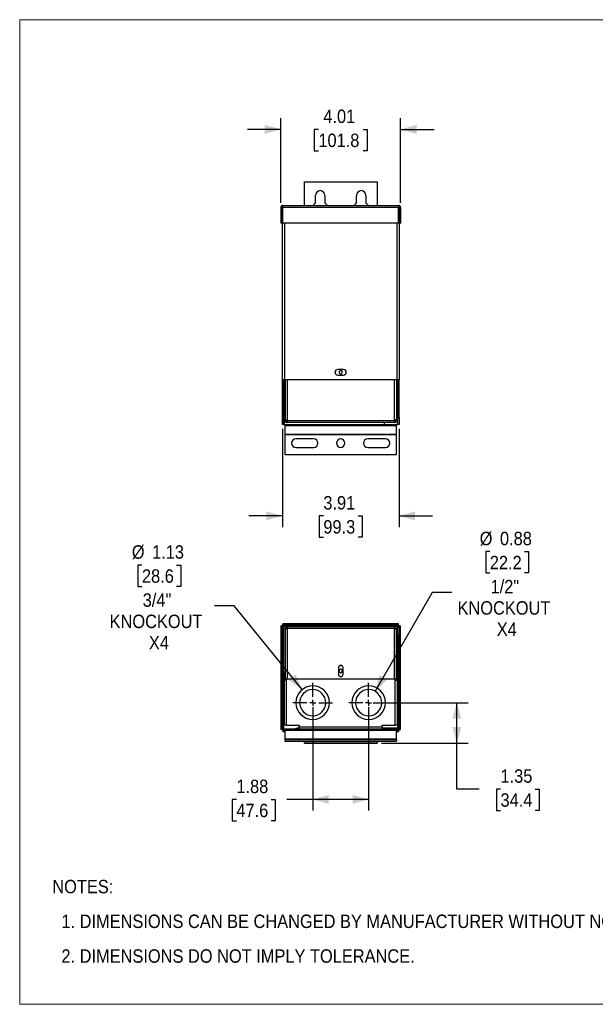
# Model space of a CAD drawing. Header units: inches. Extents: x 0 to 51, y 0 to 33.
# Tile 1 of 3: x 0 to 19.3, y 0 to 33. Entities that reach past the tile are written whole.
import ezdxf

# ---------------------------------------------------------------- set-up
doc = ezdxf.new("R2010")
doc.units = ezdxf.units.IN
doc.header["$LTSCALE"] = 3
doc.header["$MEASUREMENT"] = 0
doc.linetypes.add('SLD-Center', pattern=[0.75, 0.6, -0.05, 0.05, -0.05])
doc.linetypes.add('SLD-Solid', pattern=[0])
doc.layers.add('CENTER', color=40, linetype='SLD-Center')
doc.layers.add('SLD-DEFPOINTS', color=7, linetype='Continuous')
doc.layers.add('DIMENSIONS', color=140, linetype='SLD-Solid', lineweight=25)
doc.layers.add('TEXT', color=140, linetype='SLD-Solid', lineweight=25)
doc.styles.add('SLDTEXTSTYLE0', font='GOTHIC.TTF', dxfattribs={"width": 0.913})
doc.dimstyles.new('SLDDIMSTYLE0', dxfattribs={"dimtxt": 0.45, "dimasz": 0.54, "dimexe": 0, "dimexo": 0.0625, "dimgap": 0.1125, "dimtad": 0, "dimtih": 1, "dimtoh": 1, "dimrnd": 1e-09, "dimzin": 12, "dimdsep": 46, "dimtxsty": 'SLDTEXTSTYLE0', "dimsah": 1, "dimcen": 0.09, "dimadec": 0, "dimazin": 3, "dimtfac": 1, "dimtmove": 0, "dimatfit": 0, "dimfxl": 0, "dimfrac": 2, "dimtolj": 1, "dimtzin": 12, "dimarcsym": 0})
doc.dimstyles.new('SLDDIMSTYLE1', dxfattribs={"dimtxt": 0.45, "dimasz": 0.54, "dimexe": 0, "dimexo": 0.0625, "dimgap": 0.1125, "dimtad": 0, "dimtih": 1, "dimtoh": 1, "dimrnd": 1e-09, "dimzin": 12, "dimdsep": 46, "dimtxsty": 'SLDTEXTSTYLE0', "dimsah": 1, "dimcen": 0.09, "dimadec": 0, "dimazin": 3, "dimtfac": 1, "dimtofl": 0, "dimtmove": 0, "dimatfit": 3, "dimfxl": 0, "dimfrac": 2, "dimtolj": 1, "dimtzin": 12, "dimarcsym": 0})
doc.dimstyles.new('SLDDIMSTYLE5', dxfattribs={"dimtxt": 0.45, "dimasz": 0.54, "dimexe": 0, "dimexo": 0.0625, "dimgap": 0.1125, "dimtad": 0, "dimtih": 1, "dimtoh": 1, "dimrnd": 1e-09, "dimdsep": 46, "dimtxsty": 'SLDTEXTSTYLE0', "dimsah": 1, "dimcen": 0, "dimadec": 0, "dimazin": 2, "dimtfac": 1, "dimtofl": 0, "dimtmove": 0, "dimatfit": 3, "dimfxl": 0, "dimfrac": 2, "dimtolj": 1, "dimtzin": 12, "dimarcsym": 0})
doc.dimstyles.new('SLDDIMSTYLE7', dxfattribs={"dimtxt": 0.45, "dimasz": 0.54, "dimexe": 0, "dimexo": 0.0625, "dimgap": 0.1125, "dimtad": 0, "dimtih": 1, "dimtoh": 1, "dimrnd": 1e-09, "dimzin": 12, "dimdsep": 46, "dimtxsty": 'SLDTEXTSTYLE0', "dimsah": 1, "dimcen": 0, "dimadec": 0, "dimazin": 3, "dimtfac": 1, "dimtofl": 0, "dimtmove": 0, "dimatfit": 3, "dimfxl": 0, "dimfrac": 2, "dimtolj": 1, "dimtzin": 12, "dimarcsym": 0})

# ---------------------------------------------------------------- blocks, each defined once
blk = doc.blocks.new('Block2')
at = {"color": 7, "linetype": 'SLD-Solid', "lineweight": 18}
for p, q in [((51, 33), (0, 33)), ((0, 0), (0, 33)), ((51, 0), (51, 33)), ((51, 0), (0, 0))]:
    blk.add_line(p, q, dxfattribs=at)
blk = doc.blocks.new('SW_NOTE_0_2')
at = {"layer": 'TEXT', "color": 0, "char_height": 0.45, "attachment_point": 1, "style": 'SLDTEXTSTYLE0'}
for s, insert in [('NOTES:', (0, 0.575)), ('  1. DIMENSIONS CAN BE CHANGED BY MANUFACTURER WITHOUT NOTICE.', (0, -0.589)), ('  2. DIMENSIONS DO NOT IMPLY TOLERANCE.', (0, -1.753))]:
    blk.add_mtext(s, dxfattribs=dict(at, insert=insert))
blk = doc.blocks.new('_D')
at = {"layer": 'DIMENSIONS'}
for p, q in [((8.759, 26.861), (8.759, 29.7)), ((12.767, 26.861), (12.767, 29.7)), ((8.759, 29.325), (7.634, 29.325)), ((10.015, 29.321), (9.878, 29.321)), ((9.878, 29.321), (9.878, 28.607)), ((11.511, 29.321), (11.648, 29.321)), ((11.648, 29.321), (11.648, 28.607)), ((12.767, 29.325), (13.892, 29.325)), ((9.878, 28.607), (10.015, 28.607)), ((11.648, 28.607), (11.511, 28.607))]:
    blk.add_line(p, q, dxfattribs=at)
for points in [[(8.759, 29.325), (8.219, 29.475), (8.219, 29.175)], [(12.767, 29.325), (13.307, 29.175), (13.307, 29.475)]]:
    blk.add_solid(points, dxfattribs=at)
at = {"layer": 'DIMENSIONS', "char_height": 0.45, "attachment_point": 1, "style": 'SLDTEXTSTYLE0'}
for s, insert in [('4.01', (10.181, 29.988)), ('101.8', (10.015, 29.182))]:
    blk.add_mtext(s, dxfattribs=dict(at, insert=insert))
blk = doc.blocks.new('_D_1')
at = {"layer": 'DIMENSIONS'}
for p, q in [((8.808, 19.282), (8.808, 15.995)), ((12.718, 19.282), (12.718, 15.995)), ((8.808, 16.37), (7.683, 16.37)), ((10.181, 16.367), (10.044, 16.367)), ((10.044, 16.367), (10.044, 15.652)), ((11.345, 16.367), (11.482, 16.367)), ((11.482, 16.367), (11.482, 15.652)), ((12.718, 16.37), (13.843, 16.37)), ((10.044, 15.652), (10.181, 15.652)), ((11.482, 15.652), (11.345, 15.652))]:
    blk.add_line(p, q, dxfattribs=at)
for points in [[(8.808, 16.37), (8.268, 16.52), (8.268, 16.22)], [(12.718, 16.37), (13.258, 16.22), (13.258, 16.52)]]:
    blk.add_solid(points, dxfattribs=at)
at = {"layer": 'DIMENSIONS', "char_height": 0.45, "attachment_point": 1, "style": 'SLDTEXTSTYLE0'}
for s, insert in [('3.91', (10.181, 17.033)), ('99.3', (10.181, 16.227))]:
    blk.add_mtext(s, dxfattribs=dict(at, insert=insert))
blk = doc.blocks.new('_D_15')
at = {"layer": 'DIMENSIONS'}
for p, q in [((4.099, 14.719), (3.962, 14.719)), ((3.962, 14.719), (3.962, 14.004)), ((5.263, 14.719), (5.4, 14.719)), ((5.4, 14.719), (5.4, 14.004)), ((3.962, 14.004), (4.099, 14.004)), ((5.4, 14.004), (5.263, 14.004)), ((7.19, 13.356), (6.534, 13.356)), ((9.471, 10.546), (7.19, 13.356))]:
    blk.add_line(p, q, dxfattribs=at)
blk.add_solid([(9.471, 10.546), (9.247, 11.059), (9.014, 10.87)], dxfattribs=at)
at = {"layer": 'DIMENSIONS', "char_height": 0.45, "attachment_point": 1, "style": 'SLDTEXTSTYLE0'}
for s, insert in [('%%c', (3.76, 15.385)), ('1.13', (4.439, 15.385)), ('28.6', (4.099, 14.579)), ('3/4"', (4.125, 13.773)), ('KNOCKOUT', (3.015, 13.059)), ('X4', (4.332, 12.344))]:
    blk.add_mtext(s, dxfattribs=dict(at, insert=insert))
blk = doc.blocks.new('_D_16')
at = {"layer": 'DIMENSIONS'}
for p, q in [((9.825, 9.959), (9.825, 6.491)), ((11.7, 9.959), (11.7, 6.491)), ((7.266, 6.862), (7.129, 6.862)), ((7.129, 6.862), (7.129, 6.148)), ((8.43, 6.862), (8.567, 6.862)), ((8.567, 6.862), (8.567, 6.148)), ((9.825, 6.866), (8.961, 6.866)), ((11.7, 6.866), (9.825, 6.866)), ((7.129, 6.148), (7.266, 6.148)), ((8.567, 6.148), (8.43, 6.148))]:
    blk.add_line(p, q, dxfattribs=at)
for points in [[(9.825, 6.866), (10.365, 6.716), (10.365, 7.016)], [(11.7, 6.866), (11.16, 7.016), (11.16, 6.716)]]:
    blk.add_solid(points, dxfattribs=at)
at = {"layer": 'DIMENSIONS', "char_height": 0.45, "attachment_point": 1, "style": 'SLDTEXTSTYLE0'}
for s, insert in [('1.88', (7.266, 7.529)), ('47.6', (7.266, 6.723))]:
    blk.add_mtext(s, dxfattribs=dict(at, insert=insert))
blk = doc.blocks.new('_D_17')
at = {"layer": 'DIMENSIONS'}
for p, q in [((11.85, 10.109), (15.032, 10.109)), ((14.657, 8.756), (14.657, 10.109)), ((12.132, 8.756), (15.032, 8.756)), ((14.657, 7.214), (14.657, 8.756)), ((15.407, 7.214), (14.657, 7.214)), ((16.121, 7.21), (15.984, 7.21)), ((15.984, 7.21), (15.984, 6.496)), ((17.285, 7.21), (17.422, 7.21)), ((17.422, 7.21), (17.422, 6.496)), ((15.984, 6.496), (16.121, 6.496)), ((17.422, 6.496), (17.285, 6.496))]:
    blk.add_line(p, q, dxfattribs=at)
for points in [[(14.657, 10.109), (14.507, 9.569), (14.807, 9.569)], [(14.657, 8.756), (14.807, 9.296), (14.507, 9.296)]]:
    blk.add_solid(points, dxfattribs=at)
at = {"layer": 'DIMENSIONS', "char_height": 0.45, "attachment_point": 1, "style": 'SLDTEXTSTYLE0'}
for s, insert in [('1.35', (16.121, 7.876)), ('34.4', (16.121, 7.071))]:
    blk.add_mtext(s, dxfattribs=dict(at, insert=insert))
blk = doc.blocks.new('_D_18')
at = {"layer": 'DIMENSIONS'}
for p, q in [((15.763, 15.171), (15.626, 15.171)), ((15.626, 15.171), (15.626, 14.456)), ((16.927, 15.171), (17.064, 15.171)), ((17.064, 15.171), (17.064, 14.456)), ((15.626, 14.456), (15.763, 14.456)), ((17.064, 14.456), (16.927, 14.456)), ((11.919, 10.488), (13.836, 13.808)), ((13.836, 13.808), (14.492, 13.808))]:
    blk.add_line(p, q, dxfattribs=at)
blk.add_solid([(11.919, 10.488), (12.319, 10.88), (12.059, 11.03)], dxfattribs=at)
at = {"layer": 'DIMENSIONS', "char_height": 0.45, "attachment_point": 1, "style": 'SLDTEXTSTYLE0'}
for s, insert in [('%%c', (15.424, 15.837)), ('0.88', (16.103, 15.837)), ('22.2', (15.763, 15.031)), ('1/2"', (15.789, 14.225)), ('KNOCKOUT', (14.68, 13.511)), ('X4', (15.996, 12.797))]:
    blk.add_mtext(s, dxfattribs=dict(at, insert=insert))
blk = doc.blocks.new('SW_CENTERMARKSYMBOL_7')
at = {"layer": 'CENTER', "color": 0}
for p, q in [((0, 0.2), (0, 0.6625)), ((-0.2, 0), (-0.6625, 0)), ((0, 0), (-0.1, 0)), ((0, 0), (0, 0.1)), ((0, 0), (0, -0.1)), ((0, 0), (0.1, 0)), ((0.2, 0), (0.6625, 0)), ((0, -0.2), (0, -0.6625))]:
    blk.add_line(p, q, dxfattribs=at)
blk = doc.blocks.new('SW_CENTERMARKSYMBOL_8')
at = {"layer": 'CENTER', "color": 0}
for p, q in [((0, 0.2), (0, 0.6625)), ((-0.2, 0), (-0.6625, 0)), ((0, 0), (-0.1, 0)), ((0, 0), (0, 0.1)), ((0, 0), (0, -0.1)), ((0, 0), (0.1, 0)), ((0.2, 0), (0.6625, 0)), ((0, -0.2), (0, -0.6625))]:
    blk.add_line(p, q, dxfattribs=at)

msp = doc.modelspace()

# ---------------------------------------------------------------- linework, layer by layer
for p, q in [((9.544, 27.569), (11.982, 27.569)), ((9.544, 26.778), (9.544, 27.569)), ((11.982, 27.569), (11.982, 26.778)), ((9.918, 26.852), (9.918, 27.113)), ((10.232, 27.113), (10.232, 26.852)), ((11.293, 26.852), (11.293, 27.113)), ((11.607, 27.113), (11.607, 26.852)), ((8.808, 20.932), (8.808, 26.742)), ((8.826, 26.778), (12.7, 26.778)), ((12.718, 26.742), (12.718, 20.932)), ((8.759, 26.711), (8.759, 26.178)), ((8.759, 26.711), (8.795, 26.711)), ((8.795, 26.711), (8.795, 26.178)), ((12.703, 26.711), (8.823, 26.711)), ((8.823, 26.178), (8.823, 26.711)), ((12.703, 26.178), (12.703, 26.711)), ((12.767, 26.711), (12.731, 26.711)), ((12.731, 26.711), (12.731, 26.178)), ((12.767, 26.711), (12.767, 26.178)), ((8.795, 26.178), (8.759, 26.178)), ((12.703, 26.178), (8.823, 26.178)), ((8.875, 26.178), (8.875, 20.932)), ((12.651, 20.932), (12.651, 26.178)), ((12.731, 26.178), (12.767, 26.178)), ((10.857, 21.276), (10.669, 21.276)), ((8.875, 20.932), (8.808, 20.932)), ((8.808, 19.682), (8.808, 20.932)), ((8.844, 19.682), (8.844, 20.932)), ((12.651, 20.932), (8.875, 20.932)), ((8.88, 20.334), (8.88, 20.932)), ((8.897, 20.932), (8.897, 19.595)), ((8.964, 20.932), (8.964, 19.567)), ((10.669, 21.089), (10.857, 21.089)), ((12.562, 19.567), (12.562, 20.932)), ((12.629, 20.932), (12.629, 19.595)), ((12.646, 20.334), (12.646, 20.932)), ((12.718, 20.932), (12.651, 20.932)), ((12.682, 20.932), (12.682, 19.682)), ((12.718, 19.682), (12.718, 20.932)), ((8.844, 20.334), (8.88, 20.334)), ((8.875, 20.07), (8.875, 20.334)), ((8.88, 20.459), (8.897, 20.459)), ((12.629, 20.459), (12.646, 20.459)), ((12.646, 20.334), (12.682, 20.334)), ((12.651, 20.334), (12.651, 20.07)), ((8.897, 20.07), (8.866, 20.07)), ((8.866, 19.628), (8.866, 20.07)), ((12.66, 20.07), (12.629, 20.07)), ((12.66, 19.628), (12.66, 20.07)), ((8.808, 19.682), (8.844, 19.682)), ((8.808, 19.432), (8.808, 19.682)), ((8.844, 19.682), (8.844, 19.432)), ((8.866, 19.628), (8.897, 19.628)), ((8.875, 19.432), (8.875, 19.594)), ((8.897, 19.595), (8.897, 19.567)), ((8.897, 19.567), (8.933, 19.567)), ((8.933, 19.576), (8.933, 19.567)), ((8.933, 19.576), (8.933, 19.561)), ((8.933, 19.561), (8.964, 19.561)), ((8.964, 19.567), (12.562, 19.567)), ((8.964, 19.567), (8.964, 19.5)), ((12.562, 19.5), (8.964, 19.5)), ((12.218, 19.5), (12.218, 19.432)), ((12.562, 19.5), (12.562, 19.567)), ((12.562, 19.561), (12.593, 19.561)), ((12.593, 19.567), (12.593, 19.576)), ((12.593, 19.576), (12.593, 19.561)), ((12.629, 19.567), (12.593, 19.567)), ((12.629, 19.567), (12.629, 19.595)), ((12.651, 19.594), (12.651, 19.432)), ((12.682, 19.682), (12.718, 19.682)), ((12.682, 19.432), (12.682, 19.682)), ((12.718, 19.682), (12.718, 19.432)), ((8.844, 19.432), (8.808, 19.432)), ((8.844, 19.432), (8.875, 19.432)), ((8.875, 19.432), (12.218, 19.432)), ((8.888, 19.432), (8.888, 19.392)), ((12.638, 19.392), (8.888, 19.392)), ((8.888, 19.392), (8.888, 19.098)), ((12.218, 19.432), (12.651, 19.432)), ((12.638, 19.392), (12.638, 19.432)), ((12.638, 19.098), (12.638, 19.392)), ((12.651, 19.432), (12.682, 19.432)), ((12.718, 19.432), (12.682, 19.432)), ((12.638, 19.098), (8.888, 19.098)), ((8.888, 19.098), (8.888, 19.086)), ((12.638, 19.086), (8.888, 19.086)), ((8.888, 19.086), (8.888, 18.432)), ((9.858, 18.951), (9.263, 18.951)), ((12.263, 18.951), (11.668, 18.951)), ((12.638, 19.086), (12.638, 19.098)), ((12.638, 18.432), (12.638, 19.086)), ((9.263, 18.663), (9.858, 18.663)), ((11.668, 18.663), (12.263, 18.663)), ((8.888, 18.432), (12.638, 18.432)), ((8.795, 12.685), (8.759, 12.685)), ((8.759, 12.685), (8.759, 9.211)), ((8.795, 12.685), (8.795, 9.211)), ((8.808, 12.631), (8.844, 12.631)), ((8.808, 12.381), (8.808, 12.631)), ((12.703, 12.749), (8.823, 12.749)), ((8.823, 12.713), (8.823, 12.749)), ((12.703, 12.713), (8.823, 12.713)), ((8.826, 12.677), (8.826, 12.682)), ((8.826, 12.682), (8.831, 12.682)), ((8.844, 12.631), (8.844, 12.381)), ((8.875, 12.698), (8.875, 12.662)), ((12.651, 12.698), (8.875, 12.698)), ((8.964, 12.662), (8.875, 12.662)), ((8.897, 12.595), (8.933, 12.595)), ((8.897, 12.595), (8.897, 12.567)), ((8.897, 12.567), (8.897, 10.892)), ((8.933, 12.595), (8.933, 12.586)), ((8.964, 12.662), (12.562, 12.662)), ((8.964, 12.662), (8.964, 12.595)), ((8.964, 12.595), (8.964, 10.892)), ((12.562, 12.595), (8.964, 12.595)), ((12.562, 12.595), (12.562, 12.662)), ((12.651, 12.662), (12.562, 12.662)), ((12.562, 10.892), (12.562, 12.595)), ((12.629, 12.595), (12.593, 12.595)), ((12.593, 12.595), (12.593, 12.586)), ((12.629, 12.567), (12.629, 12.595)), ((12.629, 10.892), (12.629, 12.567)), ((12.682, 12.631), (12.718, 12.631)), ((12.682, 12.381), (12.682, 12.631)), ((12.694, 12.682), (12.7, 12.682)), ((12.7, 12.682), (12.7, 12.677)), ((12.703, 12.713), (12.703, 12.749)), ((12.718, 12.631), (12.718, 12.381)), ((12.731, 12.685), (12.767, 12.685)), ((12.731, 9.211), (12.731, 12.685)), ((12.767, 9.211), (12.767, 12.685)), ((8.808, 12.381), (8.808, 9.265)), ((8.844, 12.381), (8.808, 12.381)), ((8.844, 12.381), (8.844, 9.265)), ((12.718, 12.381), (12.682, 12.381)), ((12.682, 9.301), (12.682, 12.381)), ((12.718, 9.301), (12.718, 12.381)), ((10.685, 11.283), (10.685, 11.064)), ((10.745, 11.359), (10.78, 11.359)), ((10.841, 11.064), (10.841, 11.283)), ((8.88, 11.133), (8.844, 11.133)), ((8.88, 10.859), (8.88, 11.133)), ((8.897, 11.008), (8.88, 11.008)), ((8.964, 10.892), (8.897, 10.892)), ((8.916, 10.859), (8.916, 10.892)), ((8.933, 10.892), (8.933, 10.859)), ((12.562, 10.892), (8.964, 10.892)), ((12.629, 10.892), (12.562, 10.892)), ((12.593, 10.859), (12.593, 10.892)), ((12.61, 10.859), (12.61, 10.892)), ((12.629, 11.008), (12.646, 11.008)), ((12.646, 11.133), (12.682, 11.133)), ((12.646, 10.859), (12.646, 11.133)), ((8.866, 10.859), (8.866, 9.359)), ((8.866, 10.859), (8.933, 10.859)), ((8.933, 10.859), (8.933, 9.359)), ((12.593, 9.359), (12.593, 10.859)), ((12.593, 10.859), (12.66, 10.859)), ((12.66, 10.859), (12.66, 9.359)), ((8.866, 9.937), (8.844, 9.937)), ((12.66, 9.937), (12.682, 9.937)), ((8.844, 9.265), (8.808, 9.265)), ((8.933, 9.359), (8.866, 9.359)), ((8.933, 9.359), (9.369, 9.359)), ((9.314, 9.27), (9.314, 9.234)), ((9.314, 9.27), (9.369, 9.27)), ((9.369, 9.359), (9.369, 9.301)), ((9.369, 9.301), (12.157, 9.301)), ((9.369, 9.234), (9.369, 9.301)), ((12.157, 9.359), (12.593, 9.359)), ((12.157, 9.301), (12.157, 9.359)), ((12.157, 9.301), (12.157, 9.234)), ((12.157, 9.27), (12.212, 9.27)), ((12.212, 9.27), (12.212, 9.234)), ((12.218, 9.234), (12.218, 9.27)), ((12.218, 9.27), (12.651, 9.27)), ((12.66, 9.359), (12.593, 9.359)), ((12.651, 9.27), (12.651, 9.234)), ((12.682, 9.301), (12.718, 9.301)), ((12.7, 9.255), (12.7, 9.234)), ((8.795, 9.211), (8.759, 9.211)), ((8.823, 9.183), (8.888, 9.183)), ((8.823, 9.183), (8.823, 9.147)), ((8.823, 9.147), (8.888, 9.147)), ((8.826, 9.214), (8.826, 9.219)), ((8.831, 9.214), (8.826, 9.214)), ((8.875, 9.234), (8.875, 9.198)), ((8.875, 9.234), (12.718, 9.234)), ((8.875, 9.198), (12.718, 9.198)), ((8.888, 9.198), (8.888, 9.175)), ((12.638, 9.175), (8.888, 9.175)), ((8.888, 9.175), (8.888, 8.881)), ((12.218, 9.236), (12.212, 9.234)), ((12.218, 9.234), (12.651, 9.234)), ((12.638, 9.175), (12.638, 9.198)), ((12.638, 9.183), (12.703, 9.183)), ((12.638, 8.881), (12.638, 9.175)), ((12.638, 9.147), (12.703, 9.147)), ((12.703, 9.183), (12.703, 9.147)), ((12.718, 9.198), (12.718, 9.234)), ((12.731, 9.211), (12.767, 9.211)), ((12.638, 8.881), (8.888, 8.881)), ((8.888, 8.881), (8.888, 8.876)), ((8.888, 8.876), (8.888, 8.816)), ((8.888, 8.876), (12.638, 8.876)), ((8.888, 8.816), (12.638, 8.816)), ((9.544, 8.816), (9.544, 8.811)), ((9.544, 8.811), (11.982, 8.811)), ((9.544, 8.756), (9.544, 8.811)), ((9.544, 8.756), (11.982, 8.756)), ((11.982, 8.811), (11.982, 8.816)), ((11.982, 8.811), (11.982, 8.756)), ((12.638, 8.876), (12.638, 8.881)), ((12.638, 8.876), (12.638, 8.816))]:
    msp.add_line(p, q)
for centre, radius, start, end in [((10.075, 27.113), 0.157, 0, 180), ((11.45, 27.113), 0.157, 0, 180), ((10.075, 26.581), 0.313, 120.1589, 140.9667), ((10.075, 26.581), 0.313, 39.0333, 59.8411), ((11.45, 26.581), 0.312, 120.1589, 140.9667), ((11.45, 26.581), 0.313, 39.0333, 59.8411), ((10.669, 21.182), 0.0938, 90, 270), ((10.763, 21.182), 0.06, 0, 180), ((10.763, 21.182), 0.06, 180, 0), ((10.857, 21.182), 0.0938, 0, 90), ((10.857, 21.182), 0.0938, 270, 0), ((8.933, 19.628), 0.0669, 180, 237.4445), ((12.593, 19.628), 0.0669, 302.5555, 0), ((9.263, 18.807), 0.144, 90, 180), ((9.858, 18.807), 0.144, 270, 90), ((10.763, 18.807), 0.141, 0, 180), ((11.668, 18.807), 0.144, 90, 180), ((12.263, 18.807), 0.144, 270, 90), ((9.263, 18.807), 0.144, 180, 270), ((10.763, 18.807), 0.141, 180, 0), ((11.668, 18.807), 0.144, 180, 270), ((8.875, 12.631), 0.0669, 90, 180), ((8.875, 12.631), 0.031, 90, 180), ((12.651, 12.631), 0.0669, 0, 90), ((12.651, 12.631), 0.031, 0, 90), ((10.763, 11.283), 0.0781, 0, 180), ((10.763, 11.171), 0.06, 90, 270), ((10.763, 11.171), 0.06, 270, 90), ((10.763, 11.064), 0.0781, 180, 270), ((10.763, 11.064), 0.0781, 270, 0), ((9.825, 10.109), 0.562, 90, 270), ((9.825, 10.109), 0.562, 270, 90), ((11.7, 10.109), 0.562, 90, 270), ((11.7, 10.109), 0.562, 270, 90), ((9.825, 10.109), 0.438, 90, 270), ((9.825, 10.109), 0.438, 270, 90), ((11.7, 10.109), 0.438, 90, 270), ((11.7, 10.109), 0.438, 270, 90), ((8.875, 9.265), 0.0669, 180, 270), ((8.875, 9.265), 0.031, 180, 270), ((12.651, 9.301), 0.0669, 270, 0), ((12.651, 9.301), 0.031, 270, 0), ((9.274, 9.105), 0.135, 90, 107.2896), ((9.274, 9.105), 0.135, 72.7104, 90)]:
    msp.add_arc(centre, radius, start, end)
for points, knots in [([(8.826, 26.778), (8.817, 26.778), (8.808, 26.777), (8.792, 26.77), (8.785, 26.765), (8.772, 26.753), (8.767, 26.745), (8.761, 26.729), (8.759, 26.72), (8.759, 26.711)], [0, 0, 0, 0, 0.25, 0.25, 0.5, 0.5, 0.75, 0.75, 1, 1, 1, 1]), ([(8.826, 26.742), (8.818, 26.742), (8.81, 26.739), (8.798, 26.728), (8.795, 26.72), (8.795, 26.711)], [0, 0, 0, 0, 0.5, 0.5, 1, 1, 1, 1]), ([(8.823, 26.711), (8.823, 26.72), (8.823, 26.729), (8.824, 26.745), (8.824, 26.753), (8.825, 26.765), (8.825, 26.77), (8.825, 26.777), (8.826, 26.778), (8.826, 26.778)], [0, 0, 0, 0, 0.25, 0.25, 0.5, 0.5, 0.75, 0.75, 1, 1, 1, 1]), ([(12.7, 26.778), (12.7, 26.778), (12.7, 26.777), (12.701, 26.77), (12.701, 26.765), (12.702, 26.753), (12.702, 26.745), (12.702, 26.729), (12.703, 26.72), (12.703, 26.711)], [0, 0, 0, 0, 0.25, 0.25, 0.5, 0.5, 0.75, 0.75, 1, 1, 1, 1]), ([(12.767, 26.711), (12.767, 26.72), (12.765, 26.729), (12.758, 26.745), (12.753, 26.753), (12.741, 26.765), (12.734, 26.77), (12.717, 26.777), (12.709, 26.778), (12.7, 26.778)], [0, 0, 0, 0, 0.25, 0.25, 0.5, 0.5, 0.75, 0.75, 1, 1, 1, 1]), ([(12.731, 26.711), (12.731, 26.72), (12.727, 26.728), (12.716, 26.739), (12.708, 26.742), (12.7, 26.742)], [0, 0, 0, 0, 0.5, 0.5, 1, 1, 1, 1]), ([(8.964, 19.567), (8.955, 19.57), (8.946, 19.572), (8.93, 19.577), (8.923, 19.579), (8.91, 19.584), (8.905, 19.586), (8.899, 19.591), (8.897, 19.593), (8.897, 19.595)], [0, 0, 0, 0, 0.25, 0.25, 0.5, 0.5, 0.75, 0.75, 1, 1, 1, 1]), ([(8.897, 19.567), (8.897, 19.559), (8.899, 19.55), (8.905, 19.534), (8.91, 19.526), (8.923, 19.514), (8.93, 19.509), (8.946, 19.502), (8.955, 19.5), (8.964, 19.5)], [0, 0, 0, 0, 0.25, 0.25, 0.5, 0.5, 0.75, 0.75, 1, 1, 1, 1]), ([(8.933, 19.567), (8.933, 19.559), (8.936, 19.551), (8.948, 19.54), (8.956, 19.536), (8.964, 19.536)], [0, 0, 0, 0, 0.5, 0.5, 1, 1, 1, 1]), ([(12.629, 19.595), (12.629, 19.593), (12.627, 19.591), (12.62, 19.586), (12.615, 19.584), (12.603, 19.579), (12.596, 19.577), (12.579, 19.572), (12.571, 19.57), (12.562, 19.567)], [0, 0, 0, 0, 0.25, 0.25, 0.5, 0.5, 0.75, 0.75, 1, 1, 1, 1]), ([(12.562, 19.5), (12.571, 19.5), (12.579, 19.502), (12.596, 19.509), (12.603, 19.514), (12.615, 19.526), (12.62, 19.534), (12.627, 19.55), (12.629, 19.559), (12.629, 19.567)], [0, 0, 0, 0, 0.25, 0.25, 0.5, 0.5, 0.75, 0.75, 1, 1, 1, 1]), ([(12.562, 19.536), (12.57, 19.536), (12.578, 19.54), (12.59, 19.551), (12.593, 19.559), (12.593, 19.567)], [0, 0, 0, 0, 0.5, 0.5, 1, 1, 1, 1]), ([(8.826, 12.682), (8.818, 12.683), (8.81, 12.683), (8.798, 12.684), (8.795, 12.685), (8.795, 12.685)], [0, 0, 0, 0, 0.5, 0.5, 1, 1, 1, 1]), ([(8.823, 12.713), (8.823, 12.713), (8.824, 12.71), (8.825, 12.698), (8.825, 12.69), (8.826, 12.682)], [0, 0, 0, 0, 0.5, 0.5, 1, 1, 1, 1]), ([(8.964, 12.662), (8.955, 12.662), (8.946, 12.66), (8.93, 12.654), (8.923, 12.649), (8.91, 12.636), (8.905, 12.629), (8.899, 12.613), (8.897, 12.604), (8.897, 12.595)], [0, 0, 0, 0, 0.25, 0.25, 0.5, 0.5, 0.75, 0.75, 1, 1, 1, 1]), ([(8.897, 12.567), (8.897, 12.57), (8.899, 12.572), (8.905, 12.577), (8.91, 12.579), (8.923, 12.584), (8.93, 12.586), (8.946, 12.591), (8.955, 12.593), (8.964, 12.595)], [0, 0, 0, 0, 0.25, 0.25, 0.5, 0.5, 0.75, 0.75, 1, 1, 1, 1]), ([(8.964, 12.626), (8.956, 12.626), (8.948, 12.623), (8.936, 12.611), (8.933, 12.603), (8.933, 12.595)], [0, 0, 0, 0, 0.5, 0.5, 1, 1, 1, 1]), ([(12.629, 12.595), (12.629, 12.604), (12.627, 12.613), (12.62, 12.629), (12.615, 12.636), (12.603, 12.649), (12.596, 12.654), (12.579, 12.66), (12.571, 12.662), (12.562, 12.662)], [0, 0, 0, 0, 0.25, 0.25, 0.5, 0.5, 0.75, 0.75, 1, 1, 1, 1]), ([(12.593, 12.595), (12.593, 12.603), (12.59, 12.611), (12.578, 12.623), (12.57, 12.626), (12.562, 12.626)], [0, 0, 0, 0, 0.5, 0.5, 1, 1, 1, 1]), ([(12.562, 12.595), (12.571, 12.593), (12.579, 12.591), (12.596, 12.586), (12.603, 12.584), (12.615, 12.579), (12.62, 12.577), (12.627, 12.572), (12.629, 12.57), (12.629, 12.567)], [0, 0, 0, 0, 0.25, 0.25, 0.5, 0.5, 0.75, 0.75, 1, 1, 1, 1]), ([(12.7, 12.682), (12.7, 12.69), (12.701, 12.698), (12.702, 12.71), (12.702, 12.713), (12.703, 12.713)], [0, 0, 0, 0, 0.5, 0.5, 1, 1, 1, 1]), ([(12.731, 12.685), (12.731, 12.685), (12.727, 12.684), (12.716, 12.683), (12.708, 12.683), (12.7, 12.682)], [0, 0, 0, 0, 0.5, 0.5, 1, 1, 1, 1]), ([(8.795, 9.211), (8.795, 9.211), (8.798, 9.212), (8.81, 9.213), (8.818, 9.213), (8.826, 9.214)], [0, 0, 0, 0, 0.5, 0.5, 1, 1, 1, 1]), ([(8.826, 9.214), (8.825, 9.206), (8.825, 9.198), (8.824, 9.186), (8.823, 9.183), (8.823, 9.183)], [0, 0, 0, 0, 0.5, 0.5, 1, 1, 1, 1]), ([(12.703, 9.183), (12.703, 9.183), (12.702, 9.184), (12.702, 9.19), (12.701, 9.196), (12.701, 9.198)], [0, 0, 0, 0, 0.386299, 0.772598, 1, 1, 1, 1]), ([(12.718, 9.213), (12.719, 9.213), (12.724, 9.212), (12.729, 9.212), (12.73, 9.211), (12.731, 9.211)], [0, 0, 0, 0, 0.163111, 0.581556, 1, 1, 1, 1])]:
    msp.add_open_spline(points, degree=3, knots=knots)

# ---------------------------------------------------------------- block references
at = {"layer": 'CENTER'}
for name, p in [('SW_CENTERMARKSYMBOL_8', (9.825, 10.109)), ('SW_CENTERMARKSYMBOL_7', (11.7, 10.109))]:
    msp.add_blockref(name, p, dxfattribs=at)
at = {"layer": 'SLD-DEFPOINTS'}
msp.add_blockref('Block2', (0, 0), dxfattribs=at)
at = {"layer": 'TEXT'}
msp.add_blockref('SW_NOTE_0_2', (1.094, 3.596), dxfattribs=at)

# ---------------------------------------------------------------- dimensions: what is measured, and where the dimension line sits
at = {"layer": 'DIMENSIONS'}
for base, p1, p2, picture, middle in [((12.767, 29.325), (8.759, 26.711), (12.767, 26.711), '_D', (10.763, 29.325)), ((12.718, 16.37), (8.808, 19.432), (12.718, 19.432), '_D_1', (10.763, 16.37))]:
    dim = msp.add_linear_dim(base=base, p1=p1, p2=p2, dimstyle='SLDDIMSTYLE0', dxfattribs=at)
    dim.commit()
    dim.dimension.update_dxf_attribs({"geometry": picture, "text_midpoint": middle, "dimtype": 160})
for p1, p2, text, dimstyle, picture, middle in [((11.4816, 9.73), (11.9191, 10.4878), '<>\\P1/2"\\PKNOCKOUT\\PX4', 'SLDDIMSTYLE5', '_D_18', (16.3453, 14.0991)), ((10.179777, 9.672105), (9.470886, 10.54566), '<>\\P3/4"\\PKNOCKOUT\\PX4', 'SLDDIMSTYLE7', '_D_15', (4.681109, 13.647011))]:
    dim = msp.add_diameter_dim_2p(p1=p1, p2=p2, text=text, dimstyle=dimstyle, dxfattribs=at)
    dim.commit()
    dim.dimension.update_dxf_attribs({"geometry": picture, "text_midpoint": middle, "dimtype": 163})
for base, p1, p2, angle, picture, middle in [((11.700331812, 6.865918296), (9.825331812, 10.108882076), (11.700331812, 10.108882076), 0, '_D_16', (7.847704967, 6.865918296)), ((14.657, 10.109), (11.982, 8.756), (11.7, 10.109), 90, '_D_17', (14.657, 7.214))]:
    dim = msp.add_linear_dim(base=base, p1=p1, p2=p2, angle=angle, dimstyle='SLDDIMSTYLE1', dxfattribs=at)
    dim.commit()
    dim.dimension.update_dxf_attribs({"geometry": picture, "text_midpoint": middle, "dimtype": 160})

doc.saveas('drawing.dxf')
